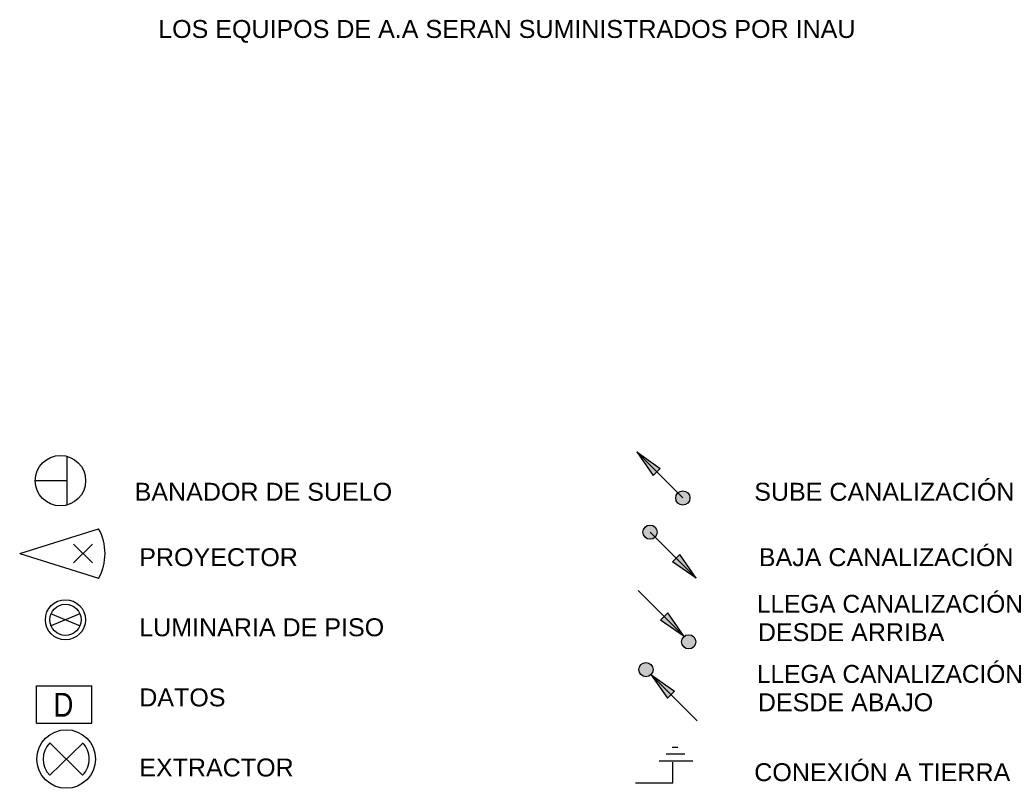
# Model space of a CAD drawing. Header units: metres. Extents: x 74 to 254, y 185 to 216.
# Tile 5 of 8: x 164.84 to 171.01, y 199.36 to 204.18. Entities that reach past the tile are written whole.
import ezdxf

# ---------------------------------------------------------------- set-up
doc = ezdxf.new("R2010")
doc.units = ezdxf.units.M
doc.header["$LTSCALE"] = 0.8
doc.layers.add('I ILUMINACION', color=90, linetype='Continuous')
doc.layers.get('0').off()
doc.styles.add('arial', font='arial.ttf')
doc.styles.get("Standard").update_dxf_attribs({"font": 'arial.ttf'})

# ---------------------------------------------------------------- blocks, each defined once
blk = doc.blocks.new('EE')
at = {"color": 1}
for p, q in [((-0.118, 0.3301), (0.118, 0.0941)), ((-0.118, 0.0941), (0.1207, 0.3273))]:
    blk.add_line(p, q, dxfattribs=at)
at = {"color": 2}
blk.add_circle((0, 0.2121), 0.2121, dxfattribs=at)
at = {"color": 1}
for start, end in [(135, 225), (315, 45)]:
    blk.add_arc((0, 0.2121), 0.1668, start, end, dxfattribs=at)
blk = doc.blocks.new('SL')
for points in [[(-0.3611, 0.3611), (-0.2046, 0.2046), (-0.1766, 0.2326)], [(0.0558, 0, 1), (-0.0558, 0, 1)]]:
    blk.add_hatch(color=1).paths.add_polyline_path(points)
at = {"color": 1}
for p, q in [((-0.3611, 0.3611), (0, 0)), ((-0.3611, 0.3611), (-0.1766, 0.2326)), ((-0.3611, 0.3611), (-0.2326, 0.1766)), ((-0.2326, 0.1766), (-0.1766, 0.2326))]:
    blk.add_line(p, q, dxfattribs=at)
blk.add_circle((0, 0), 0.0558, dxfattribs=at)
blk.add_solid([(-0.2326, 0.1766), (-0.3611, 0.3611), (-0.2046, 0.2046)], dxfattribs=at)
blk = doc.blocks.new('DAR')
for points in [[(0.3611, -0.3611), (0.2046, -0.2046), (0.1766, -0.2326)], [(0.4535, -0.4032, 1), (0.3419, -0.4032, 1)]]:
    blk.add_hatch(color=1).paths.add_polyline_path(points)
at = {"color": 1}
for p, q in [((0.3611, -0.3611), (0, 0)), ((0.2326, -0.1766), (0.1766, -0.2326)), ((0.3611, -0.3611), (0.2326, -0.1766)), ((0.3611, -0.3611), (0.1766, -0.2326))]:
    blk.add_line(p, q, dxfattribs=at)
blk.add_circle((0.3977, -0.4032), 0.0558, dxfattribs=at)
blk.add_solid([(0.2326, -0.1766), (0.3611, -0.3611), (0.2046, -0.2046)], dxfattribs=at)
blk = doc.blocks.new('DAB')
for points in [[(-0.4443, 0.3885, 1), (-0.3327, 0.3885, 1)], [(-0.349, 0.349), (-0.1925, 0.1925), (-0.1646, 0.2205)]]:
    blk.add_hatch(color=1).paths.add_polyline_path(points)
at = {"color": 1}
for p, q in [((-0.349, 0.349), (0.0121, -0.0121)), ((-0.349, 0.349), (-0.1646, 0.2205)), ((-0.349, 0.349), (-0.2205, 0.1646)), ((-0.2205, 0.1646), (-0.1646, 0.2205))]:
    blk.add_line(p, q, dxfattribs=at)
blk.add_circle((-0.3885, 0.3885), 0.0558, dxfattribs=at)
blk.add_solid([(-0.2205, 0.1646), (-0.349, 0.349), (-0.1925, 0.1925)], dxfattribs=at)
blk = doc.blocks.new('BL')
for points in [[(-0.0558, 0, 1), (0.0558, 0, 1)], [(0.3611, -0.3611), (0.2046, -0.2046), (0.1766, -0.2326)]]:
    blk.add_hatch(color=1).paths.add_polyline_path(points)
at = {"color": 1}
for p, q in [((0.3611, -0.3611), (0, 0)), ((0.2326, -0.1766), (0.1766, -0.2326)), ((0.3611, -0.3611), (0.2326, -0.1766)), ((0.3611, -0.3611), (0.1766, -0.2326))]:
    blk.add_line(p, q, dxfattribs=at)
blk.add_circle((0, 0), 0.0558, dxfattribs=at)
blk.add_solid([(0.2326, -0.1766), (0.3611, -0.3611), (0.2046, -0.2046)], dxfattribs=at)

msp = doc.modelspace()

# ---------------------------------------------------------------- linework, layer by layer
at = {"layer": 'I ILUMINACION'}
for p, q in [((165.1322, 201.4421), (165.1322, 201.1357)), ((165.1322, 201.2889), (164.9345, 201.2889)), ((164.8371, 200.8318), (165.3313, 200.9876)), ((165.293, 200.8912), (165.1742, 200.7724)), ((165.1742, 200.8912), (165.293, 200.7724)), ((164.8371, 200.8318), (165.3313, 200.676)), ((165.0309, 200.4544), (165.2172, 200.3772)), ((165.0309, 200.3772), (165.2172, 200.4544)), ((164.9416, 199.88), (164.9416, 200.0016)), ((164.9416, 200.0016), (165.2887, 200.0016)), ((165.2887, 199.7675), (165.2887, 200.0016)), ((164.9416, 199.7675), (164.9416, 199.88)), ((164.9416, 199.7675), (165.2887, 199.7675)), ((168.9668, 199.6152), (168.9297, 199.6152)), ((169.01, 199.572), (168.8927, 199.572)), ((169.0594, 199.5288), (168.8494, 199.5288)), ((168.9359, 199.3931), (168.9359, 199.5227)), ((168.7017, 199.3931), (168.9359, 199.3931))]:
    msp.add_line(p, q, dxfattribs=at)
for centre, radius in [((165.0927, 201.2889), 0.1582), ((165.124, 200.4158), 0.126), ((165.124, 200.4158), 0.098)]:
    msp.add_circle(centre, radius, dxfattribs=at)
msp.add_arc((165.0564, 200.8318), 0.316, 330.45051, 29.54949, dxfattribs=at)

# ---------------------------------------------------------------- block references
for name, p, xscale, yscale, zscale in [('SL', (168.9976, 201.1802), 0.8, 0.8, 0.8), ('BL', (168.7923, 200.9659), 0.8, 0.8, 0.8), ('DAR', (168.7165, 200.5998), 0.8, 0.8, 0.8), ('DAB', (169.0771, 199.7924), 0.8, 0.8, 0.8), ('EE', (165.1291, 199.3582), 0.8666176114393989, 0.8666176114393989, 0.8666176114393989)]:
    msp.add_blockref(name, p, dxfattribs=dict(at, xscale=xscale, yscale=yscale, zscale=zscale))

# ---------------------------------------------------------------- texts
at = {"layer": 'I ILUMINACION', "style": 'arial'}
for s, p in [('LOS EQUIPOS DE A.A SERAN SUMINISTRADOS POR INAU', (165.706, 204.0674)), ('BANADOR DE SUELO', (165.5583, 201.1631)), ('SUBE CANALIZACIÓN', (169.4457, 201.1631)), ('BAJA CANALIZACIÓN', (169.4744, 200.7525)), ('PROYECTOR', (165.587, 200.7525)), ('LLEGA CANALIZACIÓN', (169.4622, 200.4599)), ('LUMINARIA DE PISO', (165.587, 200.3125)), ('DESDE ARRIBA', (169.4682, 200.2817)), ('LLEGA CANALIZACIÓN', (169.4622, 200.0199)), ('DATOS', (165.587, 199.8725)), ('DESDE ABAJO', (169.4682, 199.8417)), ('EXTRACTOR', (165.587, 199.4325)), ('CONEXIÓN A TIERRA', (169.4457, 199.4031))]:
    msp.add_text(s, height=0.1125, dxfattribs=at).set_placement(p)
at = {"layer": 'I ILUMINACION', "insert": (165.1736, 199.8074), "char_height": 0.15, "width": 1.189205, "attachment_point": 9}
msp.add_mtext('{\\fArial Narrow|b0|i0|c0|p34;D}', dxfattribs=at)

doc.saveas('drawing.dxf')
